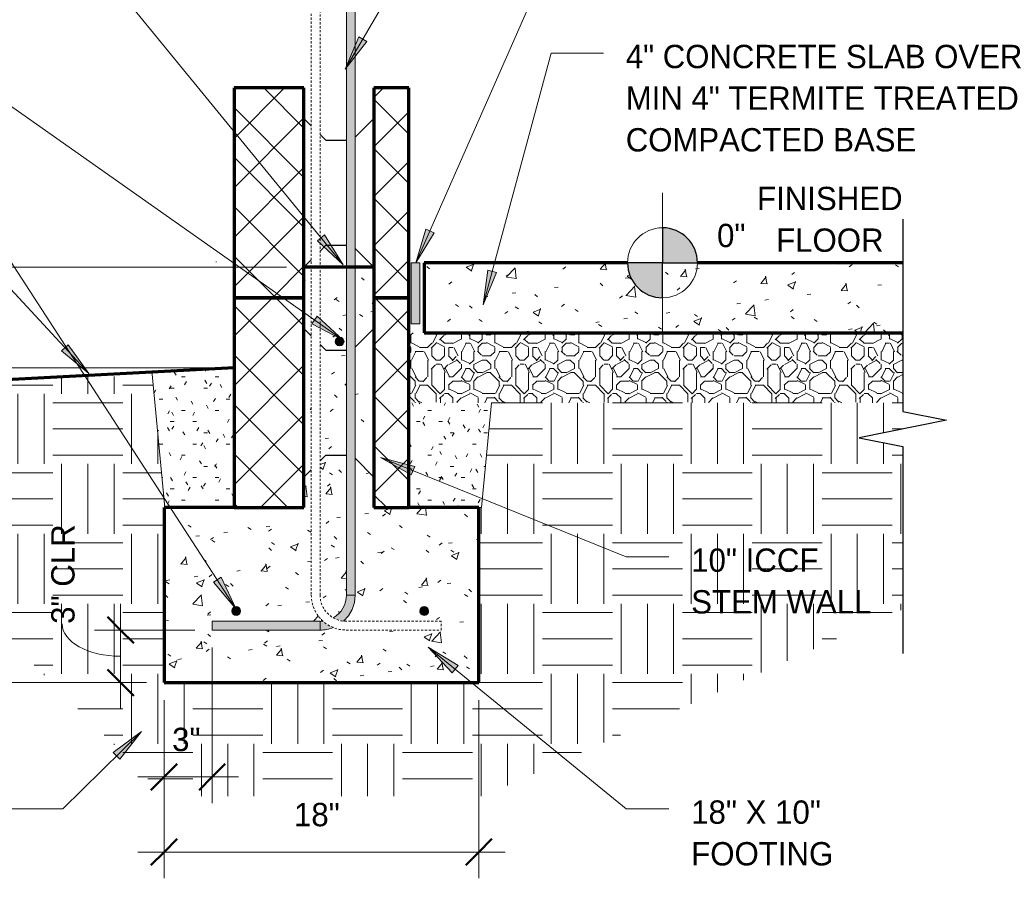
# Model space of a CAD drawing. Header units: inches. Extents: x 185 to 1314, y -40 to 187.
# Tile 2 of 28: x 230 to 286, y 56 to 105. Entities that reach past the tile are written whole.
import ezdxf

# ---------------------------------------------------------------- set-up
doc = ezdxf.new("R2010")
doc.units = ezdxf.units.IN
doc.header["$MEASUREMENT"] = 0
doc.linetypes.add('Hidden 1_8_', pattern=[0.1875, 0.125, -0.0625])
doc.layers.add('A-ANNO-DIMS', color=1, linetype='Continuous')
for name, color, linetype, lineweight in [('A-ANNO-DIMS-16', 1, 'Continuous', 9), ('A-ANNO-TEXT', 2, 'Continuous', 9), ('A-DETL', 5, 'Continuous', 9), ('A-DETL-GENF', 3, 'Continuous', 9), ('A-DETL-HLIN', 3, 'Continuous', 70), ('A-DETL-LLIN', 3, 'Continuous', 9), ('A-DETL-MBND', 5, 'Hidden 1_8_', 9), ('A-DETL-MLIN', 3, 'Continuous', 30)]:
    doc.layers.add(name, color=color, linetype=linetype, lineweight=lineweight)
doc.dimstyles.new('Linear_-_3_32__SBT_INCH_INCREM', dxfattribs={"dimscale": 12, "dimtxt": 0.125, "dimasz": 0.18, "dimexe": 0.125, "dimexo": 0.005208, "dimgap": 0.083333, "dimtad": 1, "dimtoh": 1, "dimdec": 0, "dimzin": 1, "dimdsep": 46, "dimlunit": 5, "dimtxsty": 'Standard', "dimtsz": 0.088388, "dimcen": 0.09, "dimdle": 0.125, "dimazin": 0, "dimtfac": 1, "dimtdec": 0, "dimtmove": 0, "dimatfit": 3, "dimfxl": 0, "dimtvp": 1, "dimtolj": 1, "dimtzin": 0, "dimarcsym": 0})
doc.dimstyles.new('Linear_-_3_32__SBT_TO_1_', dxfattribs={"dimscale": 12, "dimtxt": 0.125, "dimasz": 0.18, "dimexe": 0.125, "dimexo": 0.005208, "dimgap": 0.083333, "dimtad": 1, "dimtoh": 1, "dimdec": 0, "dimzin": 3, "dimdsep": 46, "dimlunit": 4, "dimtxsty": 'Standard', "dimtsz": 0.088388, "dimcen": 0.09, "dimdle": 0.125, "dimazin": 1, "dimtfac": 1, "dimtdec": 0, "dimtmove": 0, "dimatfit": 3, "dimfxl": 0, "dimtvp": 1, "dimtolj": 1, "dimtzin": 0, "dimarcsym": 0})
doc.dimstyles.new('Linear_-_3_32__SBT_TO_1_256', dxfattribs={"dimscale": 12, "dimtxt": 0.125, "dimasz": 0.18, "dimexe": 0.125, "dimexo": 0.005208, "dimgap": 0.083333, "dimtad": 1, "dimtoh": 1, "dimdec": 8, "dimzin": 3, "dimdsep": 46, "dimlunit": 4, "dimtxsty": 'Standard', "dimtsz": 0.088388, "dimcen": 0.09, "dimdle": 0.125, "dimazin": 1, "dimtfac": 1, "dimtdec": 8, "dimtmove": 0, "dimatfit": 3, "dimfxl": 0, "dimtvp": 1, "dimtolj": 1, "dimtzin": 0, "dimarcsym": 0})
pattern_1 = [(0, (0, 0), (2.56, 0.64), [0.211, -1.709, 0.211, -1.709, -10.24]), (0, (0, 0), (2.56, 0.64), [-3.84, 0.211, -3.629, 0.211, -1.709, -4.48]), (0, (0, 0), (2.56, 0.64), [-9.6, 0.211, -1.069, 0.211, -2.989]), (120, (0.96, 0.32), (-1.8342563, 1.897025), [0.211, -1.709, 0.211, -1.709, -10.24]), (120, (0.96, 0.32), (-1.8342563, 1.897025), [-3.84, 0.211, -3.629, 0.211, -1.709, -4.48]), (120, (0.96, 0.32), (-1.8342563, 1.897025), [-9.6, 0.211, -1.069, 0.211, -2.989]), (240, (1.28, 1.6), (-0.7257437, -2.537025), [0.211, -1.709, 0.211, -1.709, -10.24]), (240, (1.28, 1.6), (-0.7257437, -2.537025), [-3.84, 0.211, -3.629, 0.211, -1.709, -4.48]), (240, (1.28, 1.6), (-0.7257437, -2.537025), [-9.6, 0.211, -1.069, 0.211, -2.989])]
pattern_2 = [(50, (0, 0), (4.590705, -0.40187), [0.48, -5.28]), (355, (0, 0), (-0.88784, 4.8137), [0.384, -4.224]), (100.451, (0.383, -0.033), (3.70197, 4.41272), [0.408, -4.487]), (46.184, (0, 1.28), (6.83066, -1.05904), [0.72, -7.92]), (96.636, (0.569, 1.192), (5.98166, 6.23401), [0.612, -6.731]), (351.184, (0, 1.28), (5.98208, 6.23382), [0.576, -6.336]), (21, (0.64, 0.96), (3.82029, -2.5771), [0.48, -5.28]), (326, (0.64, 0.96), (1.55721, 4.64059), [0.384, -4.224]), (71.451, (0.958, 0.745), (5.377147, 2.0647), [0.408, -4.487]), (37.5, (0, 0), (0.077972, 2.130786), [0.211, -3.962, 0.211, -4.077, -4.24]), (37.5, (0, 0), (0.077972, 2.130786), [-8.461, 0.211, -4.029]), (7.5, (0, 0), (1.683907, 2.52439), [0.211, -2.234, 0.211, -3.866, -1.616]), (7.5, (0, 0), (1.683907, 2.52439), [-6.522, 0.211, -1.405]), (327.5, (-1.427, 0), (3.416527, -0.144297), [0.211, -1.389, 0.211, -4.781, -6.624]), (327.5, (-1.427, 0), (3.416527, -0.144297), [-6.592, 0.211, -6.413]), (317.5, (-2.067, 0), (3.732463, 0.640715), [0.211, -1.869, 0.211, -3.104, -4.704]), (317.5, (-2.067, 0), (3.732463, 0.640715), [-5.395, 0.211, -4.493])]
pattern_3 = [(45, (0, 0), (-1.414214, 1.414214), []), (135, (0, 0), (-1.414214, -1.414214), [])]

# ---------------------------------------------------------------- blocks, each defined once
blk = doc.blocks.new('Reinf Bar Secti_ STEM WALL0')
at = {"layer": 'A-DETL-GENF'}
h = blk.add_hatch(color=256, dxfattribs=at)
edge = h.paths.add_edge_path(flags=0)
edge.add_arc((0, 0), 0.25, 180, 360)
edge.add_arc((0, 0), 0.25, 0, 180)
for start, end in [(0, 180), (180, 0)]:
    blk.add_arc((0, 0), 0.25, start, end, dxfattribs=at)
blk = doc.blocks.new('Reinf Bar Secti_ STEM WALL2')
at = {"layer": 'A-DETL-GENF'}
h = blk.add_hatch(color=256, dxfattribs=at)
edge = h.paths.add_edge_path(flags=0)
edge.add_arc((0, 0), 0.25, 180, 360)
edge.add_arc((0, 0), 0.25, 360, 540)
for start, end in [(360, 180), (180, 360)]:
    blk.add_arc((0, 0), 0.25, start, end, dxfattribs=at)
blk = doc.blocks.new('Break Line1 - B_ STEM WALL0')
at = {"layer": 'A-DETL-GENF', "lineweight": 30}
for p, q in [((-1, 0), (-0.5, 2.5)), ((-0.5, 2.5), (0.5, -2.5)), ((-12, 0), (-1, 0)), ((0.5, -2.5), (1, 0)), ((1, 0), (12.831, 0))]:
    blk.add_line(p, q, dxfattribs=at)
blk = doc.blocks.new('Reinf Bar Eleva_ STEM WALL0')
at = {"layer": 'A-DETL-GENF'}
blk.add_hatch(color=256, dxfattribs=at).paths.add_polyline_path([(6.176, 0), (0, 0), (0, -0.5), (6.176, -0.5)], flags=0)
for p, q in [((6.176, 0), (0, 0)), ((0, 0), (0, -0.5)), ((0, -0.5), (6.176, -0.5)), ((6.176, -0.5), (6.176, 0))]:
    blk.add_line(p, q, dxfattribs=at)
blk = doc.blocks.new('Reinf Bar Eleva_ STEM WALL1')
at = {"layer": 'A-DETL-GENF'}
blk.add_hatch(color=256, dxfattribs=at).paths.add_polyline_path([(44.1875, 0), (0, 0), (0, -0.5), (44.1875, -0.5)], flags=0)
for p, q in [((44.1875, 0), (0, 0)), ((0, 0), (0, -0.5)), ((0, -0.5), (44.1875, -0.5)), ((44.1875, -0.5), (44.1875, 0))]:
    blk.add_line(p, q, dxfattribs=at)
blk = doc.blocks.new('DIMBLOCK1-FDN F_ STEM WALL0')
at = {"layer": 'A-ANNO-DIMS-16'}
for p, q in [((241.115, 69.007), (241.115, 60.111)), ((241.115, 61.611), (241.115, 69.007)), ((238.365, 66.005), (238.365, 60.111)), ((238.365, 61.611), (238.365, 66.005)), ((236.865, 61.611), (242.615, 61.611))]:
    blk.add_line(p, q, dxfattribs=at)
at = {"layer": 'A-ANNO-DIMS-16', "lineweight": 50}
for p, q in [((238.365, 61.611), (239.115, 62.361)), ((241.115, 61.611), (241.865, 62.361)), ((238.365, 61.611), (237.615, 60.861)), ((241.115, 61.611), (240.365, 60.861))]:
    blk.add_line(p, q, dxfattribs=at)
at = {"layer": 'A-ANNO-DIMS-16', "color": 0, "insert": (238.824, 64.421), "char_height": 1.33411, "width": 2.2, "attachment_point": 1, "line_spacing_factor": 1.070803}
blk.add_mtext('\\fStylus BT|b0|i0|c0|p34|;3"', dxfattribs=at)
blk = doc.blocks.new('DIMBLOCK2-FDN F_ STEM WALL0')
at = {"layer": 'A-ANNO-DIMS-16'}
for p, q in [((235.878, 71.507), (235.878, 65.505)), ((240.115, 70.007), (234.378, 70.007)), ((235.878, 70.007), (240.115, 70.007)), ((237.365, 67.005), (234.378, 67.005)), ((235.878, 67.005), (237.365, 67.005))]:
    blk.add_line(p, q, dxfattribs=at)
at = {"layer": 'A-ANNO-DIMS-16', "lineweight": 50}
for p, q in [((235.878, 70.007), (235.128, 70.757)), ((235.878, 70.007), (236.628, 69.257)), ((235.878, 67.005), (235.128, 67.755)), ((235.878, 67.005), (236.628, 66.255))]:
    blk.add_line(p, q, dxfattribs=at)
at = {"layer": 'A-ANNO-DIMS-16'}
blk.add_ellipse((235.878, 70.363), major_axis=(3.347, 0), ratio=0.554765, start_param=3.141593, end_param=4.712389, dxfattribs=at)
at = {"layer": 'A-ANNO-DIMS-16', "color": 0, "insert": (231.911, 70.363), "char_height": 1.33411, "width": 7, "attachment_point": 1, "rotation": 90, "line_spacing_factor": 1.070803}
blk.add_mtext('\\fStylus BT|b0|i0|c0|p34|;3" CLR', dxfattribs=at)
blk = doc.blocks.new('DIMBLOCK3-FDN F_ STEM WALL0')
at = {"layer": 'A-ANNO-DIMS-16'}
for p, q in [((238.365, 66.005), (238.365, 55.816)), ((238.365, 57.316), (238.365, 66.005)), ((256.365, 66.005), (256.365, 55.816)), ((256.365, 57.316), (256.365, 66.005)), ((236.865, 57.316), (257.865, 57.316))]:
    blk.add_line(p, q, dxfattribs=at)
at = {"layer": 'A-ANNO-DIMS-16', "lineweight": 50}
for p, q in [((238.365, 57.316), (239.115, 58.066)), ((256.365, 57.316), (257.115, 58.066)), ((238.365, 57.316), (237.615, 56.566)), ((256.365, 57.316), (255.615, 56.566))]:
    blk.add_line(p, q, dxfattribs=at)
at = {"layer": 'A-ANNO-DIMS-16', "color": 0, "insert": (245.794, 60.126), "char_height": 1.33411, "width": 3.77143, "attachment_point": 1, "line_spacing_factor": 1.070803}
blk.add_mtext('\\fStylus BT|b0|i0|c0|p34|;18"', dxfattribs=at)
blk = doc.blocks.new('DIMBLOCK4-FDN F_ STEM WALL0')
at = {"layer": 'A-ANNO-DIMS-16'}
for p, q in [((211.932, 65.505), (211.932, 86.505)), ((241.365, 85.005), (210.432, 85.005)), ((211.932, 85.005), (241.365, 85.005)), ((237.365, 67.005), (210.432, 67.005)), ((211.932, 67.005), (237.365, 67.005))]:
    blk.add_line(p, q, dxfattribs=at)
at = {"layer": 'A-ANNO-DIMS-16', "lineweight": 50}
for p, q in [((211.932, 85.005), (211.182, 85.755)), ((211.932, 85.005), (212.682, 84.255)), ((211.932, 67.005), (211.182, 67.755)), ((211.932, 67.005), (212.682, 66.255))]:
    blk.add_line(p, q, dxfattribs=at)
at = {"layer": 'A-ANNO-DIMS-16', "color": 0, "insert": (209.121, 72.41), "char_height": 1.33411, "width": 8.62857, "attachment_point": 1, "rotation": 90, "line_spacing_factor": 1.070803}
blk.add_mtext('\\fStylus BT|b0|i0|c0|p34|;18" MIN', dxfattribs=at)
blk = doc.blocks.new('DIMBLOCK5-FDN F_ STEM WALL0')
at = {"layer": 'A-ANNO-DIMS-16'}
for p, q in [((211.932, 85.005), (211.932, 92.255)), ((245.365, 90.755), (210.432, 90.755)), ((211.932, 90.755), (245.365, 90.755)), ((241.365, 85.005), (210.432, 85.005)), ((211.932, 85.005), (241.365, 85.005))]:
    blk.add_line(p, q, dxfattribs=at)
at = {"layer": 'A-ANNO-DIMS-16', "lineweight": 50}
for p, q in [((211.932, 90.755), (211.182, 91.505)), ((211.932, 90.755), (212.682, 90.005)), ((211.932, 85.005), (211.182, 85.755)), ((211.932, 85.005), (212.682, 84.255))]:
    blk.add_line(p, q, dxfattribs=at)
at = {"layer": 'A-ANNO-DIMS-16', "color": 0, "insert": (209.121, 84.94), "char_height": 1.33411, "width": 7.05714, "attachment_point": 1, "rotation": 90, "line_spacing_factor": 1.070803}
blk.add_mtext('\\fStylus BT|b0|i0|c0|p34|;6" MIN', dxfattribs=at)
blk = doc.blocks.new('DIMBLOCK6-FDN F_ STEM WALL0')
at = {"layer": 'A-ANNO-DIMS-16'}
for p, q in [((207.932, 92.255), (207.932, 65.505)), ((245.365, 90.755), (206.432, 90.755)), ((207.932, 90.755), (245.365, 90.755)), ((237.365, 67.005), (206.432, 67.005)), ((207.932, 67.005), (237.365, 67.005))]:
    blk.add_line(p, q, dxfattribs=at)
at = {"layer": 'A-ANNO-DIMS-16', "lineweight": 50}
for p, q in [((207.932, 90.755), (207.182, 91.505)), ((207.932, 90.755), (208.682, 90.005)), ((207.932, 67.005), (207.182, 67.755)), ((207.932, 67.005), (208.682, 66.255))]:
    blk.add_line(p, q, dxfattribs=at)
at = {"layer": 'A-ANNO-DIMS-16', "color": 0, "insert": (205.121, 77.309), "char_height": 1.33411, "width": 3.77143, "attachment_point": 1, "rotation": 90, "line_spacing_factor": 1.070803}
blk.add_mtext('\\fStylus BT|b0|i0|c0|p34|;24"', dxfattribs=at)

msp = doc.modelspace()

# ---------------------------------------------------------------- hatches: boundary and pattern name
at = {"layer": 'A-ANNO-TEXT'}
for points in [[(249.95379064, 103.65551953), (249.49973889, 103.92226865), (248.71368443, 102.06446136)], [(253.81656377, 92.71859346), (253.3345577, 92.93069777), (252.77001465, 90.99404585)], [(247.53629734, 92.59862709), (247.12864889, 92.26524919), (248.59860138, 90.88373944)], [(257.38011553, 90.45324709), (256.87188052, 90.59114294), (256.60228655, 88.59198096)], [(247.11512079, 87.94654023), (246.81187055, 87.51600873), (248.59860138, 86.57956735)], [(232.88598591, 86.32015604), (232.49964395, 85.96230415), (234.05189243, 84.67395086)], [(252.50224548, 78.8745856), (252.69961867, 79.36280882), (250.74672033, 79.86829633)], [(241.62576043, 73.02469493), (241.18412746, 72.7378528), (242.49433511, 71.20400618)], [(254.8402414, 67.56878573), (255.17323429, 67.97674874), (253.45734449, 69.03743329)], [(235.460802, 63.00045756), (235.82993667, 62.6248811), (237.07176255, 64.21459743)]]:
    msp.add_hatch(color=7, dxfattribs=at).paths.add_polyline_path(points, flags=0)
at = {"layer": 'A-DETL-GENF'}
h = msp.add_hatch(dxfattribs=at)
h.set_pattern_fill('FP1_5', style=0, pattern_type=2)
h.set_pattern_definition(pattern_3)
h.paths.add_polyline_path([(242.36539914, 101.00508928), (242.36539914, 89.00508928), (246.36539914, 89.00508928), (246.36539914, 101.00508928)], flags=0)
h = msp.add_hatch(dxfattribs=at)
h.set_pattern_fill('FP1_5', style=0, pattern_type=2)
h.set_pattern_definition(pattern_3)
h.paths.add_polyline_path([(252.36539914, 101.00508928), (250.36539914, 101.00508928), (250.36539914, 89.00508928), (252.36539914, 89.00508928)], flags=0)
h = msp.add_hatch(color=7, dxfattribs=at)
edge = h.paths.add_edge_path(flags=0)
edge.add_arc((266.86539914, 91.00508928), 2, 0, 90)
edge.add_line((266.86539914, 93.00508928), (266.86539914, 91.00508928))
edge.add_line((266.86539914, 91.00508928), (268.86539914, 91.00508928))
h = msp.add_hatch(dxfattribs=at)
h.set_pattern_fill('FP1_4', style=0, pattern_type=2)
h.set_pattern_definition(pattern_2)
h.paths.add_polyline_path([(246.36539914, 90.75508928), (246.36539914, 89.00508928), (246.78472144, 89.00508928), (246.78472144, 90.75508928)], flags=0)
h = msp.add_hatch(dxfattribs=at)
h.set_pattern_fill('FP1_4', style=0, pattern_type=2)
h.set_pattern_definition(pattern_2)
h.paths.add_polyline_path([(248.79159177, 89.00508928), (248.79159177, 90.75508928), (247.28472144, 90.75508928), (247.28472144, 89.00508928)], flags=0)
h = msp.add_hatch(dxfattribs=at)
h.set_pattern_fill('FP1_4', style=0, pattern_type=2)
h.set_pattern_definition(pattern_2)
h.paths.add_polyline_path([(250.36539914, 89.00508928), (250.36539914, 90.75508928), (249.29159177, 90.75508928), (249.29159177, 89.00508928)], flags=0)
msp.add_hatch(color=7, dxfattribs=at).paths.add_polyline_path([(252.99039914, 91.00508928), (252.49039914, 91.00508928), (252.49039914, 87.50508928), (252.99039914, 87.50508928)], flags=0)
h = msp.add_hatch(dxfattribs=at)
h.set_pattern_fill('FP1_4', style=0, pattern_type=2)
h.set_pattern_definition(pattern_2)
edge = h.paths.add_edge_path(flags=0)
edge.add_line((253.24039914, 91.00508928), (253.24039914, 87.00508928))
edge.add_line((253.24039914, 87.00508928), (280.61539914, 87.00508928))
edge.add_line((280.61539914, 87.00508928), (280.61539914, 91.00508928))
edge.add_line((280.61539914, 91.00508928), (266.86539914, 91.00508928))
edge.add_line((266.86539914, 91.00508928), (266.86539914, 89.00508928))
edge.add_arc((266.86539914, 91.00508928), 2, 180, 270, ccw=False)
edge.add_line((264.86539914, 91.00508928), (253.24039914, 91.00508928))
h = msp.add_hatch(color=7, dxfattribs=at)
edge = h.paths.add_edge_path(flags=0)
edge.add_line((266.86539914, 89.00508928), (266.86539914, 91.00508928))
edge.add_line((266.86539914, 91.00508928), (264.86539914, 91.00508928))
edge.add_arc((266.86539914, 91.00508928), 2, 180, 270)
h = msp.add_hatch(dxfattribs=at)
h.set_pattern_fill('FP1_5', style=0, pattern_type=2)
h.set_pattern_definition(pattern_3)
h.paths.add_polyline_path([(242.36539914, 89.00508928), (242.36539914, 77.00508928), (246.36539914, 77.00508928), (246.36539914, 89.00508928)], flags=0)
h = msp.add_hatch(dxfattribs=at)
h.set_pattern_fill('FP1_4', style=0, pattern_type=2)
h.set_pattern_definition(pattern_2)
h.paths.add_polyline_path([(246.36539914, 89.00508928), (246.36539914, 77.00508928), (246.78472144, 77.00508928), (246.78472144, 89.00508928)], flags=0)
h = msp.add_hatch(dxfattribs=at)
h.set_pattern_fill('FP1_4', style=0, pattern_type=2)
h.set_pattern_definition(pattern_2)
h.paths.add_polyline_path([(248.79159177, 77.00508928), (248.79159177, 89.00508928), (247.28472144, 89.00508928), (247.28472144, 77.00508928)], flags=0)
edge = h.paths.add_edge_path(flags=0)
edge.add_arc((248.4034703, 86.50054762), 0.25, 0, 180)
edge.add_arc((248.4034703, 86.50054762), 0.25, 180, 360)
h = msp.add_hatch(dxfattribs=at)
h.set_pattern_fill('FP1_4', style=0, pattern_type=2)
h.set_pattern_definition(pattern_2)
h.paths.add_polyline_path([(250.36539914, 77.00508928), (250.36539914, 89.00508928), (249.29159177, 89.00508928), (249.29159177, 77.00508928)], flags=0)
h = msp.add_hatch(dxfattribs=at)
h.set_pattern_fill('FP1_5', style=0, pattern_type=2)
h.set_pattern_definition(pattern_3)
h.paths.add_polyline_path([(252.36539914, 89.00508928), (250.36539914, 89.00508928), (250.36539914, 77.00508928), (252.36539914, 77.00508928)], flags=0)
h = msp.add_hatch(dxfattribs=at)
h.set_pattern_fill('FP1_3', style=0, pattern_type=2)
h.set_pattern_definition([(0, (0, 0), (4.8, 4.8), [0.48, -0.72, 0.24, -0.72, -2.64]), (0, (0, 0), (4.8, 4.8), [-2.16, 0.24, -2.4]), (0, (2.4, 0.48), (4.8, 4.8), [0.24, -4.56]), (0, (0.96, 0.72), (4.8, 4.8), [0.24, -0.48, 0.24, -3.84]), (0, (3.36, 0.96), (4.8, 4.8), [0.48, -4.32]), (0, (3.84, 1.2), (4.8, 4.8), [0.24, -4.56]), (0, (2.4, 1.68), (4.8, 4.8), [0.48, -4.32]), (0, (0, 1.92), (4.8, 4.8), [0.24, -0.48, 0.24, -1.2, -2.64]), (0, (0, 1.92), (4.8, 4.8), [-2.16, 0.72, -1.92]), (0, (3.36, 2.4), (4.8, 4.8), [0.48, -4.32]), (0, (0.48, 2.64), (4.8, 4.8), [0.48, -0.24, 0.24, -1.92, -1.92]), (0, (0.48, 2.64), (4.8, 4.8), [-2.88, 0.24, -1.68]), (0, (0.24, 2.88), (4.8, 4.8), [0.24, -4.56]), (0, (1.92, 3.12), (4.8, 4.8), [0.24, -0.24, 0.24, -4.08]), (0, (1.2, 3.36), (4.8, 4.8), [0.24, -4.56]), (0, (4.32, 3.6), (4.8, 4.8), [0.24, -4.56]), (0, (2.16, 3.84), (4.8, 4.8), [0.24, -1.92, 0.24, -2.4]), (0, (2.16, 4.08), (4.8, 4.8), [0.48, -4.32]), (0, (3.12, 4.32), (4.8, 4.8), [0.48, -4.32]), (0, (0.24, 4.56), (4.8, 4.8), [0.24, -2.88, 0.48, -1.2]), (90, (0, 2.16), (-4.8, 4.8), [0.96, -0.96, 0.48, -2.4]), (90, (0.24, 2.16), (-4.8, 4.8), [0.24, -1.68, 0.48, -2.4]), (90, (0.48, 0.96), (-4.8, 4.8), [0.72, -4.08]), (90, (0.72, 0.96), (-4.8, 4.8), [0.48, -4.32]), (90, (0.96, 0.24), (-4.8, 4.8), [0.24, -2.88, 0.24, -0.24, -1.2]), (90, (0.96, 0.24), (-4.8, 4.8), [-3.6, 0.48, -0.72]), (90, (1.44, 0.24), (-4.8, 4.8), [0.24, -1.68, 0.24, -2.64]), (90, (1.68, 2.16), (-4.8, 4.8), [0.48, -0.72, 0.24, -0.24, -3.12]), (90, (1.68, 2.16), (-4.8, 4.8), [-1.68, 0.48, -2.64]), (90, (1.92, 1.2), (-4.8, 4.8), [0.48, -2.64, 0.24, -1.44]), (90, (2.16, 0.24), (-4.8, 4.8), [0.24, -0.24, 0.48, -3.84]), (90, (2.64, 3.36), (-4.8, 4.8), [0.24, -4.56]), (90, (2.88, 3.36), (-4.8, 4.8), [0.48, -0.48, 0.24, -0.24, -3.36]), (90, (2.88, 3.36), (-4.8, 4.8), [-1.44, 0.48, -2.88]), (90, (3.12, 1.2), (-4.8, 4.8), [0.24, -0.24, 0.24, -0.48, -3.6]), (90, (3.12, 1.2), (-4.8, 4.8), [-1.2, 0.24, -3.36]), (90, (3.84, 2.88), (-4.8, 4.8), [0.96, -3.84]), (90, (4.08, 2.4), (-4.8, 4.8), [0.96, -0.72, 0.48, -2.64]), (90, (4.32, 0.48), (-4.8, 4.8), [0.24, -0.72, 0.48, -3.36]), (90, (4.56, 0.96), (-4.8, 4.8), [0.72, -4.08]), (45, (1.92, 0), (4e-16, 4.79984), [0.339, -6.449]), (45, (4.56, 0.24), (4e-16, 4.79984), [0.339, -5.77, 0.339, -0.339]), (45, (1.44, 0.48), (4e-16, 4.79984), [0.339, -2.715, 0.339, -3.394]), (45, (2.64, 0.48), (4e-16, 4.79984), [0.339, -5.431, 0.339, -0.679]), (45, (2.88, 0.48), (4e-16, 4.79984), [0.679, -2.715, 0.679, -2.715]), (45, (1.68, 0.96), (4e-16, 4.79984), [0.339, -3.055, 0.339, -0.339, -2.715]), (45, (1.68, 0.96), (4e-16, 4.79984), [-4.073, 0.339, -2.376]), (45, (4.08, 1.2), (4e-16, 4.79984), [0.339, -0.339, 0.339, -5.77]), (45, (0.72, 1.44), (4e-16, 4.79984), [0.339, -4.073, 0.339, -2.037]), (45, (4.56, 1.92), (4e-16, 4.79984), [0.339, -0.339, 0.339, -1.358, -4.413]), (45, (4.56, 1.92), (4e-16, 4.79984), [-2.376, 0.339, -4.073]), (45, (1.68, 2.64), (4e-16, 4.79984), [0.339, -6.449]), (45, (0.48, 2.88), (4e-16, 4.79984), [0.679, -6.109]), (45, (0, 3.36), (4e-16, 4.79984), [0.339, -0.339, 0.339, -5.77]), (45, (2.64, 4.08), (4e-16, 4.79984), [0.339, -6.449]), (45, (4.08, 4.56), (4e-16, 4.79984), [0.339, -6.449]), (135, (2.16, 0.48), (4e-16, 4.79984), [0.339, -6.449]), (135, (2.4, 0.48), (4e-16, 4.79984), [0.339, -6.449]), (135, (0.96, 0.72), (4e-16, 4.79984), [0.339, -1.358, 0.679, -4.412]), (135, (0, 0.72), (4e-16, 4.79984), [0.339, -6.449]), (135, (3.12, 1.44), (4e-16, 4.79984), [0.339, -2.715, 0.339, -3.394]), (135, (3.36, 1.44), (4e-16, 4.79984), [0.339, -2.037, 0.339, -2.036, -2.037]), (135, (3.36, 1.44), (4e-16, 4.79984), [-4.752, 0.339, -1.697]), (135, (0.48, 1.68), (4e-16, 4.79984), [0.339, -6.449]), (135, (4.32, 1.92), (4e-16, 4.79984), [0.679, -1.697, 0.339, -0.339, -3.734]), (135, (4.32, 1.92), (4e-16, 4.79984), [-3.054, 0.339, -3.394]), (135, (1.2, 2.64), (4e-16, 4.79984), [0.339, -6.449]), (135, (3.12, 2.64), (4e-16, 4.79984), [0.679, -6.109]), (135, (3.36, 2.64), (4e-16, 4.79984), [0.339, -6.449]), (135, (1.92, 3.12), (4e-16, 4.79984), [0.339, -6.449]), (135, (0.48, 3.84), (4e-16, 4.79984), [0.339, -6.449]), (135, (4.32, 3.84), (4e-16, 4.79984), [0.339, -6.449]), (26.565, (0.48, 0), (4.799944, -0.000452), [0.537, -10.196]), (26.565, (0, 0.48), (4.799944, -0.000452), [0.537, -10.196]), (26.565, (0, 0.72), (4.799944, -0.000452), [0.537, -10.196]), (26.565, (1.2, 0.72), (4.799944, -0.000452), [0.537, -10.196]), (26.565, (0.96, 1.68), (4.799944, -0.000452), [0.537, -10.196]), (26.565, (0.96, 1.92), (4.799944, -0.000452), [0.537, -10.196]), (26.565, (1.92, 2.88), (4.799944, -0.000452), [0.537, -10.196]), (26.565, (2.16, 3.12), (4.799944, -0.000452), [0.537, -10.196]), (26.565, (0.24, 3.6), (4.799944, -0.000452), [0.537, -10.196]), (26.565, (1.68, 3.6), (4.799944, -0.000452), [0.537, -10.196]), (63.435, (4.08, 0), (-0.000452, 4.799944), [0.537, -10.196]), (63.435, (2.88, 0.72), (-0.000452, 4.799944), [0.537, -10.196]), (63.435, (2.16, 1.2), (-0.000452, 4.799944), [0.537, -10.196]), (63.435, (2.88, 1.92), (-0.000452, 4.799944), [0.537, -10.196]), (63.435, (3.12, 1.92), (-0.000452, 4.799944), [0.537, -10.196]), (63.435, (1.44, 2.64), (-0.000452, 4.799944), [0.537, -10.196]), (63.435, (0.96, 2.88), (-0.000452, 4.799944), [0.537, -10.196]), (63.435, (2.88, 3.84), (-0.000452, 4.799944), [0.537, -10.196]), (63.435, (0.96, 4.32), (-0.000452, 4.799944), [0.537, -10.196]), (116.565, (0.24, 2.88), (0.000452, 4.799944), [0.537, -10.196]), (116.565, (3.12, 2.88), (0.000452, 4.799944), [0.537, -10.196]), (116.565, (0, 3.12), (0.000452, 4.799944), [0.537, -10.196]), (116.565, (3.84, 3.84), (0.000452, 4.799944), [0.537, -10.196]), (116.565, (0.72, 4.08), (0.000452, 4.799944), [0.537, -10.196]), (116.565, (1.68, 4.32), (0.000452, 4.799944), [0.537, -10.196]), (153.435, (1.92, 0), (-4.799944, -0.000452), [0.537, -10.196]), (153.435, (0.96, 0.48), (-4.799944, -0.000452), [0.537, -10.196]), (153.435, (4.32, 0.72), (-4.799944, -0.000452), [0.537, -10.196]), (153.435, (3.84, 1.2), (-4.799944, -0.000452), [0.537, -10.196]), (153.435, (1.92, 1.68), (-4.799944, -0.000452), [0.537, -10.196]), (153.435, (0.72, 1.92), (-4.799944, -0.000452), [0.537, -10.196]), (153.435, (2.16, 1.92), (-4.799944, -0.000452), [0.537, -10.196]), (153.435, (1.44, 2.4), (-4.799944, -0.000452), [0.537, -10.196]), (153.435, (1.44, 3.6), (-4.799944, -0.000452), [0.537, -10.196]), (153.435, (0, 4.56), (-4.799944, -0.000452), [0.537, -10.196]), (153.435, (2.88, 4.56), (-4.799944, -0.000452), [0.537, -10.196]), (153.435, (3.36, 4.56), (-4.799944, -0.000452), [0.537, -10.196])])
h.paths.add_polyline_path([(252.36539914, 87.00508928), (252.36539914, 83.00508928), (280.61539914, 83.00508928), (280.61539914, 87.00508928)], flags=0)
h = msp.add_hatch(dxfattribs=at)
h.set_pattern_fill('FP1_1', style=0, pattern_type=2)
h.set_pattern_definition([(0, (0, 0), (4, 4), [4, -4]), (0, (0, 1.5), (4, 4), [4, -4]), (0, (0, 3), (4, 4), [4, -4]), (90, (0.5, 3.5), (-4, 4), [4, -4]), (90, (2, 3.5), (-4, 4), [4, -4]), (90, (3.5, 3.5), (-4, 4), [4, -4])])
h.paths.add_polyline_path([(227.36539914, 71.57622737), (238.42232762, 60.51929889), (256.64634532, 60.51929889), (280.61539914, 71.1910092), (280.61539914, 80.50508928), (278.11539914, 81.00508928), (283.11539914, 82.00508928), (280.61539914, 82.50508928), (280.61539914, 83.00508928), (257.08178767, 83.00508928), (256.511009, 77.00508928), (256.36539914, 77.00508928), (256.36539914, 67.00508928), (238.36539914, 67.00508928), (238.36539914, 77.00508928), (238.41345708, 77.00508928), (237.69998373, 84.50508928), (227.36539914, 84.50508928), (227.36539914, 76.75508928), (229.86539914, 76.25508928), (227.36539914, 75.75508928)], flags=0)
h = msp.add_hatch(dxfattribs=at)
h.set_pattern_fill('FP1_2', style=0, pattern_type=2)
h.set_pattern_definition(pattern_1)
h.paths.add_polyline_path([(242.36539914, 77.00508928), (242.36539914, 84.98949061), (237.66950253, 84.82550629), (238.41345708, 77.00508928)], flags=0)
h = msp.add_hatch(dxfattribs=at)
h.set_pattern_fill('FP1_2', style=0, pattern_type=2)
h.set_pattern_definition(pattern_1)
h.paths.add_polyline_path([(252.36539914, 77.00508928), (256.36539914, 77.00508928), (256.511009, 77.00508928), (257.08178767, 83.00508928), (252.36539914, 83.00508928)], flags=0)
h = msp.add_hatch(dxfattribs=at)
h.set_pattern_fill('FP1_4', style=0, pattern_type=2)
h.set_pattern_definition(pattern_2)
edge = h.paths.add_edge_path(flags=0)
edge.add_line((238.36539914, 77.00508928), (238.36539914, 67.00508928))
edge.add_line((238.36539914, 67.00508928), (256.36539914, 67.00508928))
edge.add_line((256.36539914, 67.00508928), (256.36539914, 77.00508928))
edge.add_line((256.36539914, 77.00508928), (249.29159177, 77.00508928))
edge.add_line((249.29159177, 77.00508928), (249.29159177, 72.00508928))
edge.add_spline(control_points=[(249.29159177, 72.00508928), (249.28665855, 71.86604237), (249.25084094, 71.58890464), (249.11618466, 71.19325387), (248.90808121, 70.83187498), (248.72443901, 70.62283462), (248.62385321, 70.52799164)], knot_values=[0, 0, 0, 0, 0.4174031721, 0.8321250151, 1.2459572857, 1.6607032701, 1.6607032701, 1.6607032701, 1.6607032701], degree=3, periodic=0)
edge.add_line((248.62385321, 70.52799164), (248.78472144, 70.50681294))
edge.add_line((248.78472144, 70.50681294), (254.21795472, 70.50681294))
edge.add_line((254.21795472, 70.50681294), (254.21795472, 70.00681294))
edge.add_line((254.21795472, 70.00681294), (248.78472144, 70.00681294))
edge.add_spline(control_points=[(248.78472144, 70.00681294), (248.65693599, 70.01310367), (248.402871, 70.04605131), (248.15800909, 70.1215807), (248.04023725, 70.16892402)], knot_values=[0, 0, 0, 0, 0.3838206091, 0.7646149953, 0.7646149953, 0.7646149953, 0.7646149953], degree=3, periodic=0)
edge.add_spline(control_points=[(248.04023725, 70.16892402), (247.92196902, 70.12095881), (247.67576785, 70.0447298), (247.42012162, 70.01246033), (247.29159177, 70.00681294)], knot_values=[0, 0, 0, 0, 0.382873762, 0.7688353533, 0.7688353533, 0.7688353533, 0.7688353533], degree=3, periodic=0)
edge.add_line((247.29159177, 70.00681294), (241.11539914, 70.00681294))
edge.add_line((241.11539914, 70.00681294), (241.11539914, 70.50681294))
edge.add_line((241.11539914, 70.50681294), (247.29159177, 70.50681294))
edge.add_line((247.29159177, 70.50681294), (247.4562947, 70.52677283))
edge.add_spline(control_points=[(247.4562947, 70.52677283), (247.35512229, 70.62153862), (247.17035829, 70.83065636), (246.96096044, 71.19269152), (246.82552671, 71.58939249), (246.78960599, 71.86736127), (246.78472144, 72.00681294)], knot_values=[0, 0, 0, 0, 0.4158698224, 0.8309005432, 1.2468490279, 1.665460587, 1.665460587, 1.665460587, 1.665460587], degree=3, periodic=0)
edge.add_line((246.78472144, 72.00681294), (246.78472144, 77.00508928))
edge.add_line((246.78472144, 77.00508928), (238.36539914, 77.00508928))
edge = h.paths.add_edge_path(flags=0)
edge.add_arc((242.49039914, 71.09647058), 0.25, 0, 180)
edge.add_arc((242.49039914, 71.09647058), 0.25, 180, 360)
edge = h.paths.add_edge_path(flags=0)
edge.add_arc((253.24039914, 71.09647058), 0.25, 180, 360)
edge.add_arc((253.24039914, 71.09647058), 0.25, 0, 180)
h = msp.add_hatch(dxfattribs=at)
h.set_pattern_fill('FP1_4', style=0, pattern_type=2)
h.set_pattern_definition(pattern_2)
edge = h.paths.add_edge_path(flags=0)
edge.add_line((248.79159177, 72.00508928), (248.79159177, 77.00508928))
edge.add_line((248.79159177, 77.00508928), (247.28472144, 77.00508928))
edge.add_line((247.28472144, 77.00508928), (247.28472144, 72.00681294))
edge.add_spline(control_points=[(247.28472144, 72.00681294), (247.28835299, 71.9019591), (247.31542371, 71.69289713), (247.43404608, 71.34563208), (247.62146827, 71.05721308), (247.8461943, 70.83829329), (247.97441488, 70.74630803), (248.04159177, 70.70492905)], knot_values=[0, 0, 0, 0, 0.3147501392, 0.6275151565, 1.0947904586, 1.3293923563, 1.5660874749, 1.5660874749, 1.5660874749, 1.5660874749], degree=3, periodic=0)
edge.add_spline(control_points=[(248.04159177, 70.70492905), (248.1541679, 70.77109995), (248.31213229, 70.89190084), (248.48437166, 71.08926563), (248.59430923, 71.2525801), (248.68094288, 71.42936049), (248.76587586, 71.67717987), (248.79101684, 71.87450928), (248.79159177, 72.00508928)], knot_values=[0, 0, 0, 0, 0.391749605, 0.588039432, 0.7842936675, 0.9805719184, 1.1768514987, 1.5685952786, 1.5685952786, 1.5685952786, 1.5685952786], degree=3, periodic=0)
h = msp.add_hatch(color=7, dxfattribs=at)
edge = h.paths.add_edge_path(flags=0)
edge.add_line((249.29159177, 72.00508928), (248.79159177, 72.00508928))
edge.add_spline(control_points=[(248.79159177, 72.00508928), (248.79100754, 71.87445038), (248.76582958, 71.67703478), (248.68081376, 71.42911771), (248.59406705, 71.25229337), (248.48411744, 71.08888551), (248.31168969, 70.89150423), (248.15316415, 70.77118203), (248.04023725, 70.70549011)], knot_values=[0, 0, 0, 0, 0.3919206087, 0.5882868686, 0.7846501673, 0.9810075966, 1.1773676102, 1.5693002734, 1.5693002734, 1.5693002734, 1.5693002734], degree=3, periodic=0)
edge.add_spline(control_points=[(248.04023725, 70.70549011), (248.13077585, 70.65746264), (248.32066448, 70.57821929), (248.5225406, 70.53818678), (248.62385321, 70.52799164)], knot_values=[0, 0, 0, 0, 0.3074652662, 0.6129381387, 0.6129381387, 0.6129381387, 0.6129381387], degree=3, periodic=0)
edge.add_spline(control_points=[(248.62385321, 70.52799164), (248.72443901, 70.62283462), (248.90808121, 70.83187498), (249.11618466, 71.19325387), (249.25084094, 71.58890464), (249.28665855, 71.86604237), (249.29159177, 72.00508928)], knot_values=[0, 0, 0, 0, 0.4147459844, 0.828578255, 1.243300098, 1.6607032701, 1.6607032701, 1.6607032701, 1.6607032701], degree=3, periodic=0)
h = msp.add_hatch(color=7, dxfattribs=at)
edge = h.paths.add_edge_path(flags=0)
edge.add_line((247.29159177, 70.50508928), (247.29159177, 70.00508928))
edge.add_spline(control_points=[(247.29159177, 70.00508928), (247.42013326, 70.01128865), (247.67573406, 70.04442267), (247.92191264, 70.12093359), (248.04023725, 70.16892402)], knot_values=[0, 0, 0, 0, 0.3860726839, 0.7691316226, 0.7691316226, 0.7691316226, 0.7691316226], degree=3, periodic=0)
edge.add_spline(control_points=[(248.04023725, 70.16892402), (247.93236231, 70.20719769), (247.72317977, 70.30633628), (247.54000048, 70.44778488), (247.4562947, 70.52677283)], knot_values=[0, 0, 0, 0, 0.3433902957, 0.6886608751, 0.6886608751, 0.6886608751, 0.6886608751], degree=3, periodic=0)
edge.add_line((247.4562947, 70.52677283), (247.29159177, 70.50508928))

# ---------------------------------------------------------------- linework, layer by layer
at = {"layer": 'A-ANNO-TEXT', "color": 7}
for p, q in [((248.71368443, 102.06446136), (260.50748342, 122.13948627)), ((248.59860138, 90.88373944), (232.30497854, 110.80728627)), ((252.77001465, 90.99404585), (260.50748342, 108.57740799)), ((248.59860138, 86.57956735), (222.72027984, 104.80728627)), ((249.49973889, 103.92226865), (248.71368443, 102.06446136)), ((248.71368443, 102.06446136), (249.95379064, 103.65551953)), ((249.95379064, 103.65551953), (249.49973889, 103.92226865)), ((256.60228655, 88.59198096), (260.50748342, 102.98514634)), ((260.50748342, 102.98514634), (263.48746012, 102.98514634)), ((242.49433511, 71.20400618), (222.72027984, 101.64888687)), ((234.05189243, 84.67395086), (222.72027984, 96.90771962)), ((253.3345577, 92.93069777), (252.77001465, 90.99404585)), ((253.81656377, 92.71859346), (253.3345577, 92.93069777)), ((247.53629734, 92.59862709), (247.12864889, 92.26524919)), ((248.59860138, 90.88373944), (247.53629734, 92.59862709)), ((252.77001465, 90.99404585), (253.81656377, 92.71859346)), ((247.12864889, 92.26524919), (248.59860138, 90.88373944)), ((256.87188052, 90.59114294), (256.60228655, 88.59198096)), ((256.60228655, 88.59198096), (257.38011553, 90.45324709)), ((257.38011553, 90.45324709), (256.87188052, 90.59114294)), ((247.11512079, 87.94654023), (246.81187055, 87.51600873)), ((248.59860138, 86.57956735), (247.11512079, 87.94654023)), ((246.81187055, 87.51600873), (248.59860138, 86.57956735)), ((232.88598591, 86.32015604), (232.49964395, 85.96230415)), ((234.05189243, 84.67395086), (232.88598591, 86.32015604)), ((232.49964395, 85.96230415), (234.05189243, 84.67395086)), ((252.69961867, 79.36280882), (250.74672033, 79.86829633)), ((250.74672033, 79.86829633), (252.50224548, 78.8745856)), ((250.74672033, 79.86829633), (264.78987191, 74.19109463)), ((252.50224548, 78.8745856), (252.69961867, 79.36280882)), ((264.78987191, 74.19109463), (267.22803466, 74.19109463)), ((241.62576043, 73.02469493), (241.18412746, 72.7378528)), ((241.18412746, 72.7378528), (242.49433511, 71.20400618)), ((242.49433511, 71.20400618), (241.62576043, 73.02469493)), ((255.17323429, 67.97674874), (253.45734449, 69.03743329)), ((253.45734449, 69.03743329), (254.8402414, 67.56878573)), ((253.45734449, 69.03743329), (264.78987191, 59.7874499)), ((254.8402414, 67.56878573), (255.17323429, 67.97674874)), ((237.07176255, 64.21459743), (232.56735666, 59.7874499)), ((237.07176255, 64.21459743), (235.460802, 63.00045756)), ((235.82993667, 62.6248811), (237.07176255, 64.21459743)), ((235.460802, 63.00045756), (235.82993667, 62.6248811)), ((232.56735666, 59.7874499), (225.20040495, 59.7874499)), ((264.78987191, 59.7874499), (267.22803466, 59.7874499))]:
    msp.add_line(p, q, dxfattribs=at)
at = {"layer": 'A-DETL'}
for p, q in [((242.36539914, 84.98949061), (237.66950253, 84.82550629)), ((237.66950253, 84.82550629), (238.41345708, 77.00508928)), ((256.511009, 77.00508928), (257.08178767, 83.00508928)), ((256.36539914, 77.00508928), (256.511009, 77.00508928))]:
    msp.add_line(p, q, dxfattribs=at)
at = {"layer": 'A-DETL-HLIN'}
for p, q in [((242.36539914, 101.00508928), (242.36539914, 89.00508928)), ((246.36539914, 101.00508928), (242.36539914, 101.00508928)), ((242.36539914, 101.00508928), (242.36539914, 89.00508928)), ((246.36539914, 101.00508928), (242.36539914, 101.00508928)), ((246.36539914, 89.00508928), (246.36539914, 101.00508928)), ((246.36539914, 89.00508928), (246.36539914, 101.00508928)), ((252.36539914, 101.00508928), (250.36539914, 101.00508928)), ((250.36539914, 101.00508928), (250.36539914, 89.00508928)), ((252.36539914, 101.00508928), (250.36539914, 101.00508928)), ((250.36539914, 101.00508928), (250.36539914, 89.00508928)), ((252.36539914, 89.00508928), (252.36539914, 101.00508928)), ((252.36539914, 89.00508928), (252.36539914, 101.00508928)), ((250.36539914, 90.75508928), (246.36539914, 90.75508928)), ((253.24039914, 91.00508928), (253.24039914, 87.00508928)), ((264.86539914, 91.00508928), (253.24039914, 91.00508928)), ((280.61539914, 91.00508928), (268.86539914, 91.00508928)), ((242.36539914, 89.00508928), (246.36539914, 89.00508928)), ((242.36539914, 89.00508928), (242.36539914, 77.00508928)), ((246.36539914, 89.00508928), (242.36539914, 89.00508928)), ((242.36539914, 89.00508928), (242.36539914, 77.00508928)), ((246.36539914, 89.00508928), (242.36539914, 89.00508928)), ((246.36539914, 77.00508928), (246.36539914, 89.00508928)), ((246.36539914, 77.00508928), (246.36539914, 89.00508928)), ((250.36539914, 89.00508928), (252.36539914, 89.00508928)), ((252.36539914, 89.00508928), (250.36539914, 89.00508928)), ((250.36539914, 89.00508928), (250.36539914, 77.00508928)), ((252.36539914, 89.00508928), (250.36539914, 89.00508928)), ((250.36539914, 89.00508928), (250.36539914, 77.00508928)), ((252.36539914, 77.00508928), (252.36539914, 89.00508928)), ((252.36539914, 77.00508928), (252.36539914, 89.00508928)), ((253.24039914, 87.00508928), (280.61539914, 87.00508928)), ((242.36539914, 85.00508928), (227.36539914, 84.21897259)), ((238.36539914, 77.00508928), (238.36539914, 67.00508928)), ((242.36539914, 77.00508928), (238.36539914, 77.00508928)), ((242.36539914, 77.00508928), (246.36539914, 77.00508928)), ((242.36539914, 77.00508928), (246.36539914, 77.00508928)), ((250.36539914, 77.00508928), (252.36539914, 77.00508928)), ((250.36539914, 77.00508928), (252.36539914, 77.00508928)), ((256.36539914, 77.00508928), (252.36539914, 77.00508928)), ((256.36539914, 67.00508928), (256.36539914, 77.00508928)), ((238.36539914, 67.00508928), (256.36539914, 67.00508928))]:
    msp.add_line(p, q, dxfattribs=at)
at = {"layer": 'A-DETL-LLIN'}
for p, q in [((266.86539914, 87.00508928), (266.86539914, 95.00508928)), ((242.32349756, 91.51953913), (242.36539914, 91.51953913)), ((241.32349756, 91.06765112), (241.36539914, 91.06765112)), ((252.99039914, 91.00508928), (252.49039914, 91.00508928)), ((252.49039914, 91.00508928), (252.49039914, 87.50508928)), ((252.99039914, 87.50508928), (252.99039914, 91.00508928)), ((272.86539914, 91.00508928), (262.86539914, 91.00508928)), ((277.36539914, 91.00508928), (268.86539914, 91.00508928)), ((252.49039914, 87.50508928), (252.99039914, 87.50508928)), ((247.29159177, 70.00681294), (247.29159177, 70.00508928))]:
    msp.add_line(p, q, dxfattribs=at)
msp.add_lwpolyline([(248.63054165, 70.51959477), (248.91012905, 70.83018559), (249.11893909, 71.1921095), (249.24796355, 71.58953025), (249.29159177, 72.00508928)], dxfattribs=at)
msp.add_circle((266.86539914, 91.00508928), 2, dxfattribs=at)
for centre, radius, start, end in [((247.29159191, 72.00508922), 1.49999985, 299.944466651, 0.000002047), ((247.29319269, 71.94745069), 1.4423623, 269.936405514, 276.621642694), ((247.29215729, 71.99926498), 1.99417578, 269.983751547, 292.229949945)]:
    msp.add_arc(centre, radius, start, end, dxfattribs=at)
at = {"layer": 'A-DETL-MBND'}
for p, q in [((246.78472144, 116.26903049), (246.78472144, 72.00681294)), ((247.28472144, 72.00681294), (247.28472144, 116.26903049)), ((254.21795472, 70.50681294), (248.78472144, 70.50681294)), ((254.21795472, 70.00681294), (254.21795472, 70.50681294)), ((248.78472144, 70.00681294), (254.21795472, 70.00681294))]:
    msp.add_line(p, q, dxfattribs=at)
for radius in [2, 1.5]:
    msp.add_arc((248.78472144, 72.00681294), radius, 180, 270, dxfattribs=at)
at = {"layer": 'A-DETL-MLIN'}
for p, q in [((246.36539914, 99.25508928), (246.36539914, 101.00508928)), ((250.36539914, 99.25508928), (250.36539914, 101.00508928)), ((246.36539914, 99.25508928), (246.78472144, 98.83576697)), ((250.36539914, 99.25508928), (249.29159177, 98.18128191)), ((247.28472144, 98.33576697), (247.61539914, 98.00508928)), ((247.61539914, 98.00508928), (248.79159177, 98.00508928)), ((266.86539914, 93.00508928), (266.86539914, 91.00508928)), ((247.28472144, 91.67441158), (247.61539914, 92.00508928)), ((247.61539914, 92.00508928), (248.79159177, 92.00508928)), ((250.36539914, 90.75508928), (249.29159177, 91.82889665)), ((246.36539914, 90.75508928), (246.78472144, 91.17441158)), ((246.36539914, 90.75508928), (246.36539914, 89.00508928)), ((250.36539914, 90.75508928), (250.36539914, 89.00508928)), ((266.86539914, 91.00508928), (264.86539914, 91.00508928)), ((266.86539914, 91.00508928), (268.86539914, 91.00508928)), ((266.86539914, 89.00508928), (266.86539914, 91.00508928)), ((246.36539914, 87.25508928), (246.36539914, 89.00508928)), ((250.36539914, 87.25508928), (250.36539914, 89.00508928)), ((246.36539914, 87.25508928), (246.78472144, 86.83576697)), ((250.36539914, 87.25508928), (249.29159177, 86.18128191)), ((247.28472144, 86.33576697), (247.61539914, 86.00508928)), ((247.61539914, 86.00508928), (248.79159177, 86.00508928)), ((247.28472144, 79.67441158), (247.61539914, 80.00508928)), ((247.61539914, 80.00508928), (248.79159177, 80.00508928)), ((250.36539914, 78.75508928), (249.29159177, 79.82889665)), ((246.36539914, 78.75508928), (246.78472144, 79.17441158)), ((246.36539914, 78.75508928), (246.36539914, 77.00508928)), ((250.36539914, 78.75508928), (250.36539914, 77.00508928))]:
    msp.add_line(p, q, dxfattribs=at)
for start, end in [(0, 90), (180, 270)]:
    msp.add_arc((266.86539914, 91.00508928), 2, start, end, dxfattribs=at)

# ---------------------------------------------------------------- block references
at = {"layer": 'A-DETL-GENF'}
for name, p, rotation in [('Reinf Bar Eleva_ STEM WALL1', (249.29159177, 116.19258928), 269.9999999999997), ('Break Line1 - B_ STEM WALL0', (280.61539914, 81.50508928), 269.9999999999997), ('Reinf Bar Secti_ STEM WALL2', (253.24039914, 71.09647058), 180), ('Reinf Bar Eleva_ STEM WALL0', (247.29159177, 70.00681294), 180)]:
    msp.add_blockref(name, p, dxfattribs=dict(at, rotation=rotation))
for p in [(248.4034703, 86.50054762), (242.49039914, 71.09647058)]:
    msp.add_blockref('Reinf Bar Secti_ STEM WALL0', p, dxfattribs=at)

# ---------------------------------------------------------------- texts
at = {"layer": 'A-ANNO-TEXT', "color": 7, "char_height": 1.3341121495, "line_spacing_factor": 1.070803}
for s, insert, width, attachment_point in [('\\fStylus BT|b0|i0|c0|p34|;4" CONCRETE SLAB OVER\\PMIN 4" TERMITE TREATED\\PCOMPACTED BASE', (264.76746012, 103.46449659), 27.378, 1), ('\\fStylus BT|b0|i0|c0|p34|;FINISHED\\PFLOOR', (276.4357607, 95.34675052), 9.774, 2), ('\\fStylus BT|b0|i0|c0|p34|;0"', (269.98753016, 93.23237376), 2.178, 1), ('\\fStylus BT|b0|i0|c0|p34|;10" ICCF\\PSTEM WALL', (268.50803466, 74.67044487), 12.06, 1), ('\\fStylus BT|b0|i0|c0|p34|;18" X 10"\\PFOOTING', (268.50803466, 60.26680015), 10.206, 1)]:
    msp.add_mtext(s, dxfattribs=dict(at, insert=insert, width=width, attachment_point=attachment_point))

# ---------------------------------------------------------------- dimensions: what is measured, and where the dimension line sits
at = {"layer": 'A-ANNO-DIMS', "lineweight": 9}
for base, p1, p2, dimstyle, override, picture, middle in [((211.93166193, 90.75508928), (242.36539914, 85.00508928), (246.36539914, 90.75508928), 'Linear_-_3_32__SBT_INCH_INCREM', {"dimpost": '<>MIN'}, 'DIMBLOCK5-FDN F_ STEM WALL0', (215.43166193, 94.62640962)), ((211.93166193, 85.00508928), (238.36539914, 67.00508928), (242.36539914, 85.00508928), 'Linear_-_3_32__SBT_INCH_INCREM', {"dimpost": '<>MIN'}, 'DIMBLOCK4-FDN F_ STEM WALL0', (210.18166193, 76.00508928)), ((235.87792048, 67.00508928), (241.11539914, 70.00681294), (238.36539914, 67.00508928), 'Linear_-_3_32__SBT_TO_1_256', {"dimpost": '<>CLR'}, 'DIMBLOCK2-FDN F_ STEM WALL0', (231.62792048, 66.63376893))]:
    dim = msp.add_linear_dim(base=base, p1=p1, p2=p2, angle=90, dimstyle=dimstyle, override=override, dxfattribs=at)
    dim.commit()
    dim.dimension.update_dxf_attribs({"geometry": picture, "text_midpoint": middle})
dim = msp.add_linear_dim(base=(207.93166193, 67.00508928), p1=(246.36539914, 90.75508928), p2=(238.36539914, 67.00508928), angle=90, dimstyle='Linear_-_3_32__SBT_INCH_INCREM', dxfattribs=at)
dim.commit()
dim.dimension.update_dxf_attribs({"geometry": 'DIMBLOCK6-FDN F_ STEM WALL0', "text_midpoint": (206.18166193, 78.88008928)})
for base, p2, dimstyle, picture, middle in [((241.11539914, 61.6109909), (241.11539914, 70.00681294), 'Linear_-_3_32__SBT_TO_1_', 'DIMBLOCK1-FDN F_ STEM WALL0', (245.23671948, 63.3609909)), ((256.36539914, 57.31576999), (256.36539914, 67.00508928), 'Linear_-_3_32__SBT_INCH_INCREM', 'DIMBLOCK3-FDN F_ STEM WALL0', (247.36539914, 59.06576999))]:
    dim = msp.add_linear_dim(base=base, p1=(238.36539914, 67.00508928), p2=p2, dimstyle=dimstyle, dxfattribs=at)
    dim.commit()
    dim.dimension.update_dxf_attribs({"geometry": picture, "text_midpoint": middle})

doc.saveas('drawing.dxf')
